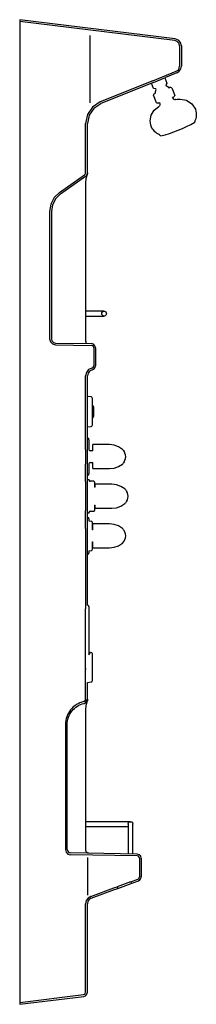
# Model space of a CAD drawing. Header units: millimetres. Extents: x 0 to 0.29, y 0 to 1.62.
import ezdxf

# ---------------------------------------------------------------- set-up
doc = ezdxf.new("R2010")
doc.units = ezdxf.units.MM
doc.layers.add('BLOCKS', color=3, linetype='Continuous')

msp = doc.modelspace()

# ---------------------------------------------------------------- linework, layer by layer
at = {"layer": 'BLOCKS', "linetype": 'Continuous'}
for p, q in [((0.2192, 1.5198), (0.258, 1.5355)), ((0.2203, 1.517), (0.2404, 1.5252)), ((0.2224, 1.4987), (0.2238, 1.4993)), ((0.1713, 0.9113), (0.172, 0.9098)), ((0.172, 0.8925), (0.1713, 0.8909)), ((0.1752, 0.8462), (0.176, 0.8446)), ((0.176, 0.8273), (0.1752, 0.8258)), ((0.1145, 0.8088), (0.1145, 0.8098)), ((0.1713, 0.781), (0.172, 0.7795)), ((0.1693, 0.7588), (0.172, 0.7622)), ((0.1086, 0.7587), (0.1086, 0.651)), ((0.1142, 0.7461), (0.1142, 0.743)), ((0.1086, 0.5523), (0.1086, 0.651)), ((0.1086, 0.5019), (0.1086, 0.5523)), ((0.1616, 0.1907), (0.1839, 0.1988))]:
    msp.add_line(p, q, dxfattribs=at)
for points in [[(0, 1.6202), (0, 1.6172)], [(0.2561, 1.5887), (0, 1.6202)], [(0, 1.6172), (0, 1.6083)], [(0.2557, 1.5858), (0, 1.6172)], [(0, 1.6083), (0, 0.0045)], [(0.116, 1.4836), (0.116, 1.5942)], [(0.2665, 1.577), (0.2651, 1.5825), (0.2614, 1.5867), (0.2561, 1.5887)], [(0.2665, 1.577), (0.2651, 1.5825), (0.2614, 1.5867), (0.2561, 1.5887)], [(0.2635, 1.577), (0.2625, 1.5811), (0.2597, 1.5843), (0.2557, 1.5858)], [(0.2635, 1.577), (0.2625, 1.5811), (0.2597, 1.5843), (0.2557, 1.5858)], [(0.2635, 1.577), (0.2635, 1.5437)], [(0.2665, 1.577), (0.2665, 1.5437)], [(0.258, 1.5355), (0.2609, 1.5374), (0.2628, 1.5403), (0.2635, 1.5437)], [(0.258, 1.5355), (0.2609, 1.5374), (0.2628, 1.5403), (0.2635, 1.5437)], [(0.2591, 1.5327), (0.263, 1.5353), (0.2656, 1.5391), (0.2665, 1.5437)], [(0.2591, 1.5327), (0.263, 1.5353), (0.2656, 1.5391), (0.2665, 1.5437)], [(0.2391, 1.5246), (0.2426, 1.5159), (0.2406, 1.513), (0.2413, 1.5112), (0.2431, 1.5106), (0.2446, 1.5096), (0.2457, 1.5081), (0.2471, 1.5087)], [(0.2591, 1.5327), (0.2404, 1.5252)], [(0.2192, 1.5198), (0.1326, 1.4848)], [(0.2203, 1.517), (0.1338, 1.4821)], [(0.2235, 1.5009), (0.2237, 1.5022), (0.2241, 1.5034), (0.2249, 1.5045), (0.2241, 1.5063), (0.2206, 1.5071), (0.2171, 1.5158)], [(0.2413, 1.5111), (0.2431, 1.5106), (0.2446, 1.5096), (0.2457, 1.5081)], [(0.2471, 1.5087), (0.2475, 1.5088), (0.2478, 1.5089), (0.2482, 1.5089)], [(0.2471, 1.5087), (0.2475, 1.5088), (0.2478, 1.5089), (0.2482, 1.5089)], [(0.2482, 1.5089), (0.2494, 1.5087), (0.2503, 1.508), (0.251, 1.5071)], [(0.2482, 1.5089), (0.2494, 1.5087), (0.2503, 1.508), (0.251, 1.5071)], [(0.251, 1.5071), (0.2552, 1.4965)], [(0.2206, 1.496), (0.2208, 1.4971), (0.2214, 1.4981), (0.2224, 1.4987)], [(0.2206, 1.496), (0.2208, 1.4971), (0.2214, 1.4981), (0.2224, 1.4987)], [(0.2208, 1.4949), (0.2207, 1.4952), (0.2206, 1.4956), (0.2206, 1.496)], [(0.2208, 1.4949), (0.2207, 1.4952), (0.2206, 1.4956), (0.2206, 1.496)], [(0.225, 1.4843), (0.2208, 1.4949)], [(0.2235, 1.5009), (0.2237, 1.5022), (0.2241, 1.5034), (0.2249, 1.5045)], [(0.2238, 1.4993), (0.2237, 1.4998), (0.2236, 1.5003), (0.2235, 1.5009)], [(0.2238, 1.4993), (0.2237, 1.4998), (0.2236, 1.5003), (0.2235, 1.5009)], [(0.2528, 1.4908), (0.252, 1.4926), (0.2539, 1.4933)], [(0.2561, 1.4885), (0.2547, 1.4888), (0.2536, 1.4896), (0.2528, 1.4908)], [(0.2554, 1.4956), (0.2552, 1.4947), (0.2547, 1.4939), (0.2539, 1.4933)], [(0.2554, 1.4956), (0.2552, 1.4947), (0.2547, 1.4939), (0.2539, 1.4933)], [(0.2552, 1.4965), (0.2553, 1.4963), (0.2554, 1.4959), (0.2554, 1.4956)], [(0.2552, 1.4965), (0.2553, 1.4963), (0.2554, 1.4959), (0.2554, 1.4956)], [(0.1326, 1.4848), (0.12, 1.4764), (0.1116, 1.464), (0.1086, 1.4491)], [(0.1326, 1.4848), (0.12, 1.4764), (0.1116, 1.464), (0.1086, 1.4491)], [(0.1337, 1.482), (0.1221, 1.4743), (0.1143, 1.4629), (0.1115, 1.4491)], [(0.1337, 1.482), (0.1221, 1.4743), (0.1143, 1.4629), (0.1115, 1.4491)], [(0.215, 1.4537), (0.2168, 1.4632), (0.2217, 1.4714), (0.2292, 1.4774)], [(0.215, 1.4537), (0.2168, 1.4632), (0.2217, 1.4714), (0.2292, 1.4774)], [(0.2273, 1.4828), (0.2264, 1.483), (0.2256, 1.4835), (0.225, 1.4843)], [(0.2273, 1.4828), (0.2264, 1.483), (0.2256, 1.4835), (0.225, 1.4843)], [(0.2282, 1.483), (0.2279, 1.4829), (0.2276, 1.4828), (0.2273, 1.4828)], [(0.2282, 1.483), (0.2279, 1.4829), (0.2276, 1.4828), (0.2273, 1.4828)], [(0.2282, 1.483), (0.2301, 1.4837), (0.2308, 1.4819)], [(0.2311, 1.4805), (0.2308, 1.4793), (0.2302, 1.4782), (0.2292, 1.4774)], [(0.2308, 1.4819), (0.2309, 1.4815), (0.231, 1.481), (0.2311, 1.4805)], [(0.2571, 1.4886), (0.2568, 1.4886), (0.2564, 1.4885), (0.2561, 1.4885)], [(0.2571, 1.4886), (0.2568, 1.4886), (0.2564, 1.4885), (0.2561, 1.4885)], [(0.2571, 1.4886), (0.2594, 1.4892), (0.2619, 1.4895), (0.2643, 1.4896)], [(0.2643, 1.4896), (0.2748, 1.4875), (0.2835, 1.4816), (0.2894, 1.4727)], [(0.2643, 1.4896), (0.2748, 1.4875), (0.2835, 1.4816), (0.2894, 1.4727)], [(0.291, 1.4641), (0.2907, 1.4607), (0.29, 1.4573), (0.2884, 1.454)], [(0.2894, 1.4727), (0.2903, 1.4697), (0.2908, 1.4669), (0.291, 1.4641)], [(0.1086, 1.3681), (0.1086, 1.4491)], [(0.1115, 1.3681), (0.1115, 1.4491)], [(0.217, 1.4435), (0.216, 1.4467), (0.2153, 1.4502), (0.215, 1.4537)], [(0.217, 1.4435), (0.216, 1.4467), (0.2153, 1.4502), (0.215, 1.4537)], [(0.2177, 1.442), (0.2175, 1.4424), (0.2173, 1.4429), (0.217, 1.4435)], [(0.2307, 1.4308), (0.2286, 1.4317), (0.2271, 1.4325), (0.2256, 1.4335), (0.2242, 1.4346), (0.2228, 1.4358), (0.2215, 1.4372), (0.2203, 1.4387), (0.2192, 1.44), (0.2177, 1.442)], [(0.2885, 1.4531), (0.2885, 1.4527), (0.2884, 1.4523), (0.2882, 1.4518)], [(0.2885, 1.4531), (0.2885, 1.4527), (0.2884, 1.4523), (0.2882, 1.4518)], [(0.2882, 1.4518), (0.2884, 1.4514)], [(0.2884, 1.454), (0.2884, 1.4538), (0.2885, 1.4534), (0.2885, 1.4531)], [(0.2884, 1.454), (0.2884, 1.4538), (0.2885, 1.4534), (0.2885, 1.4531)], [(0.2324, 1.4293), (0.2317, 1.4296), (0.2311, 1.4301), (0.2307, 1.4308)], [(0.2324, 1.4293), (0.2317, 1.4296), (0.2311, 1.4301), (0.2307, 1.4308)], [(0.2325, 1.4288), (0.2324, 1.4293)], [(0.0657, 1.3361), (0.1069, 1.3649)], [(0.0674, 1.3337), (0.1086, 1.3625)], [(0.1069, 1.3649), (0.1078, 1.3658), (0.1084, 1.3669), (0.1086, 1.3681)], [(0.1069, 1.3649), (0.1078, 1.3658), (0.1084, 1.3669), (0.1086, 1.3681)], [(0.1086, 1.3625), (0.1102, 1.364), (0.1112, 1.3659), (0.1115, 1.3681)], [(0.1086, 1.3625), (0.1102, 1.364), (0.1112, 1.3659), (0.1115, 1.3681)], [(0.109, 1.3507), (0.109, 1.3509), (0.1091, 1.3519), (0.1091, 1.353), (0.1092, 1.3541), (0.1092, 1.3551), (0.1094, 1.3562), (0.1095, 1.3572), (0.1096, 1.3582), (0.1098, 1.3592), (0.11, 1.3601), (0.1102, 1.361), (0.1104, 1.3618), (0.1105, 1.3624), (0.1107, 1.363), (0.1109, 1.3635), (0.111, 1.3639), (0.1111, 1.3641)], [(0.1111, 1.3641), (0.1113, 1.3649), (0.1115, 1.3657), (0.1115, 1.3666)], [(0.1111, 1.3641), (0.1113, 1.3649), (0.1115, 1.3657), (0.1115, 1.3666)], [(0.1115, 1.3681), (0.1115, 1.3665)], [(0.109, 1.0943), (0.109, 1.3507)], [(0.0657, 1.3361), (0.0569, 1.3276), (0.0513, 1.3167), (0.0493, 1.3046)], [(0.0657, 1.3361), (0.0569, 1.3276), (0.0513, 1.3167), (0.0493, 1.3046)], [(0.0674, 1.3337), (0.0593, 1.3258), (0.0541, 1.3158), (0.0523, 1.3046)], [(0.0674, 1.3337), (0.0593, 1.3258), (0.0541, 1.3158), (0.0523, 1.3046)], [(0.0493, 1.3046), (0.0493, 1.095)], [(0.0523, 1.3046), (0.0523, 1.095)], [(0.1391, 1.1404), (0.109, 1.1404)], [(0.109, 1.1325), (0.1391, 1.1325)], [(0.0494, 1.095), (0.0507, 1.0901), (0.0542, 1.0866), (0.0591, 1.0852)], [(0.0494, 1.095), (0.0507, 1.0901), (0.0542, 1.0866), (0.0591, 1.0852)], [(0.0523, 1.095), (0.0532, 1.0916), (0.0557, 1.0891), (0.0591, 1.0881)], [(0.0523, 1.095), (0.0532, 1.0916), (0.0557, 1.0891), (0.0591, 1.0881)], [(0.0591, 1.0881), (0.1181, 1.0871)], [(0.11, 1.0872), (0.1099, 1.0876), (0.1097, 1.0882), (0.1096, 1.0888), (0.1094, 1.0895), (0.1093, 1.0902), (0.1092, 1.0909), (0.1092, 1.0917), (0.1091, 1.0925), (0.1091, 1.0933), (0.109, 1.0941), (0.109, 1.0943)], [(0.1249, 1.0802), (0.124, 1.0836), (0.1216, 1.0861), (0.1181, 1.0871)], [(0.1249, 1.0802), (0.124, 1.0836), (0.1216, 1.0861), (0.1181, 1.0871)], [(0.059, 1.0852), (0.1181, 1.0841)], [(0.122, 1.0802), (0.1214, 1.0822), (0.12, 1.0836), (0.1181, 1.0841)], [(0.122, 1.0802), (0.1214, 1.0822), (0.12, 1.0836), (0.1181, 1.0841)], [(0.122, 1.0802), (0.122, 1.0507)], [(0.1249, 1.0802), (0.1249, 1.0507)], [(0.1188, 1.0468), (0.1135, 1.0444), (0.1099, 1.0399), (0.1086, 1.0342)], [(0.1188, 1.0468), (0.1135, 1.0444), (0.1099, 1.0399), (0.1086, 1.0342)], [(0.1194, 1.0439), (0.1153, 1.042), (0.1126, 1.0386), (0.1115, 1.0342)], [(0.1194, 1.0439), (0.1153, 1.042), (0.1126, 1.0386), (0.1115, 1.0342)], [(0.1188, 1.0468), (0.1205, 1.0475), (0.1216, 1.0489), (0.122, 1.0507)], [(0.1194, 1.0439), (0.1223, 1.0452), (0.1242, 1.0476), (0.1249, 1.0507)], [(0.1086, 0.9132), (0.1086, 1.0342)], [(0.1115, 0.7401), (0.1115, 1.0342)], [(0.1177, 0.9994), (0.1115, 1.0003)], [(0.1198, 0.997), (0.1195, 0.9981), (0.1188, 0.999), (0.1177, 0.9994)], [(0.1198, 0.997), (0.1195, 0.9981), (0.1188, 0.999), (0.1177, 0.9994)], [(0.1198, 0.9533), (0.1198, 0.997)], [(0.1222, 0.9823), (0.1216, 0.9836), (0.1208, 0.9849), (0.1198, 0.9861)], [(0.1222, 0.9823), (0.1216, 0.9836), (0.1208, 0.9849), (0.1198, 0.9861)], [(0.1223, 0.9821), (0.1223, 0.9822), (0.1223, 0.9822), (0.1223, 0.9823)], [(0.1223, 0.9821), (0.1223, 0.9822), (0.1223, 0.9822), (0.1223, 0.9823)], [(0.1223, 0.9686), (0.1223, 0.9821)], [(0.1198, 0.9643), (0.1208, 0.9654), (0.1216, 0.9667), (0.1223, 0.9681)], [(0.1198, 0.9643), (0.1208, 0.9654), (0.1216, 0.9667), (0.1223, 0.9681)], [(0.1223, 0.9682), (0.1223, 0.9686)], [(0.1223, 0.9681), (0.1223, 0.9681), (0.1223, 0.9681), (0.1223, 0.9682)], [(0.1223, 0.9681), (0.1223, 0.9681), (0.1223, 0.9681), (0.1223, 0.9682)], [(0.1115, 0.95), (0.1177, 0.9509)], [(0.1177, 0.9509), (0.1188, 0.9513), (0.1195, 0.9522), (0.1198, 0.9533)], [(0.1177, 0.9509), (0.1188, 0.9513), (0.1195, 0.9522), (0.1198, 0.9533)], [(0.1142, 0.929), (0.1139, 0.9304), (0.1129, 0.9314), (0.1115, 0.9319)], [(0.1142, 0.929), (0.1139, 0.9304), (0.1129, 0.9314), (0.1115, 0.9319)], [(0.1142, 0.929), (0.1142, 0.9269)], [(0.1142, 0.9269), (0.1142, 0.9128)], [(0.1086, 0.9132), (0.1086, 0.889)], [(0.1142, 0.9128), (0.1145, 0.9118), (0.1152, 0.9111), (0.1162, 0.9108)], [(0.1142, 0.9128), (0.1145, 0.9118), (0.1152, 0.9111), (0.1162, 0.9108)], [(0.1204, 0.9108), (0.1162, 0.9108)], [(0.1303, 0.9209), (0.1204, 0.9209)], [(0.1204, 0.9108), (0.1204, 0.9209)], [(0.1479, 0.9209), (0.1303, 0.9209)], [(0.1693, 0.9132), (0.1629, 0.9174), (0.1556, 0.92), (0.1479, 0.9209)], [(0.1693, 0.9132), (0.1629, 0.9174), (0.1556, 0.92), (0.1479, 0.9209)], [(0.1713, 0.9113), (0.1707, 0.912), (0.17, 0.9126), (0.1693, 0.9132)], [(0.1713, 0.9113), (0.1707, 0.912), (0.17, 0.9126), (0.1693, 0.9132)], [(0.1747, 0.9011), (0.1744, 0.9042), (0.1735, 0.9071), (0.172, 0.9098)], [(0.1747, 0.9011), (0.1744, 0.9042), (0.1735, 0.9071), (0.172, 0.9098)], [(0.1162, 0.8915), (0.1152, 0.8912), (0.1145, 0.8905), (0.1142, 0.8895)], [(0.1162, 0.8915), (0.1152, 0.8912), (0.1145, 0.8905), (0.1142, 0.8895)], [(0.1162, 0.8915), (0.1204, 0.8915)], [(0.1204, 0.8814), (0.1204, 0.8915)], [(0.172, 0.8925), (0.1735, 0.8952), (0.1744, 0.8981), (0.1747, 0.9011)], [(0.172, 0.8925), (0.1735, 0.8952), (0.1744, 0.8981), (0.1747, 0.9011)], [(0.1086, 0.8602), (0.1086, 0.889)], [(0.1142, 0.8895), (0.1142, 0.8733)], [(0.1204, 0.8814), (0.1303, 0.8814)], [(0.1303, 0.8814), (0.1479, 0.8814)], [(0.1479, 0.8814), (0.1556, 0.8823), (0.1629, 0.8849), (0.1693, 0.889)], [(0.1479, 0.8814), (0.1556, 0.8823), (0.1629, 0.8849), (0.1693, 0.889)], [(0.1693, 0.889), (0.17, 0.8896), (0.1707, 0.8903), (0.1713, 0.8909)], [(0.1693, 0.889), (0.17, 0.8896), (0.1707, 0.8903), (0.1713, 0.8909)], [(0.1086, 0.8602), (0.1086, 0.8118)], [(0.1115, 0.8704), (0.1129, 0.8708), (0.1139, 0.8719), (0.1142, 0.8733)], [(0.1115, 0.8704), (0.1129, 0.8708), (0.1139, 0.8719), (0.1142, 0.8733)], [(0.1145, 0.8631), (0.1115, 0.8631), (0.1115, 0.8704)], [(0.1145, 0.8631), (0.1145, 0.8622)], [(0.1145, 0.8622), (0.1147, 0.8614), (0.1152, 0.8609), (0.116, 0.8607)], [(0.1145, 0.8621), (0.1147, 0.8614), (0.1152, 0.8609), (0.116, 0.8607)], [(0.1219, 0.8607), (0.116, 0.8607)], [(0.1234, 0.8592), (0.1232, 0.8599), (0.1226, 0.8605), (0.1219, 0.8607)], [(0.1234, 0.8592), (0.1232, 0.8599), (0.1226, 0.8605), (0.1219, 0.8607)], [(0.1234, 0.8592), (0.1234, 0.8574)], [(0.1234, 0.8574), (0.1234, 0.8507)], [(0.1244, 0.8507), (0.1234, 0.8507)], [(0.1244, 0.8507), (0.1244, 0.8557)], [(0.1342, 0.8557), (0.1244, 0.8557)], [(0.1519, 0.8557), (0.1343, 0.8557)], [(0.1733, 0.8481), (0.1668, 0.8522), (0.1596, 0.8548), (0.1519, 0.8557)], [(0.1733, 0.8481), (0.1668, 0.8522), (0.1596, 0.8548), (0.1519, 0.8557)], [(0.1752, 0.8462), (0.1746, 0.8468), (0.1739, 0.8475), (0.1733, 0.8481)], [(0.1752, 0.8462), (0.1746, 0.8468), (0.1739, 0.8475), (0.1733, 0.8481)], [(0.1786, 0.836), (0.1783, 0.839), (0.1774, 0.8419), (0.176, 0.8446)], [(0.1786, 0.836), (0.1783, 0.839), (0.1774, 0.8419), (0.176, 0.8446)], [(0.176, 0.8273), (0.1774, 0.83), (0.1783, 0.833), (0.1786, 0.836)], [(0.176, 0.8273), (0.1774, 0.83), (0.1783, 0.833), (0.1786, 0.836)], [(0.1086, 0.7829), (0.1086, 0.8118)], [(0.116, 0.8113), (0.1152, 0.8111), (0.1147, 0.8106), (0.1145, 0.8098)], [(0.116, 0.8113), (0.1152, 0.8111), (0.1147, 0.8106), (0.1145, 0.8098)], [(0.116, 0.8113), (0.1219, 0.8113)], [(0.1219, 0.8113), (0.1226, 0.8115), (0.1232, 0.812), (0.1234, 0.8128)], [(0.1219, 0.8113), (0.1226, 0.8115), (0.1232, 0.812), (0.1234, 0.8128)], [(0.1234, 0.8213), (0.1234, 0.8128)], [(0.1234, 0.8213), (0.1244, 0.8213)], [(0.1244, 0.8162), (0.1244, 0.8213)], [(0.1244, 0.8162), (0.1342, 0.8162)], [(0.1343, 0.8162), (0.1519, 0.8162)], [(0.1519, 0.8162), (0.1596, 0.8171), (0.1668, 0.8197), (0.1733, 0.8239)], [(0.1519, 0.8162), (0.1596, 0.8171), (0.1668, 0.8197), (0.1733, 0.8239)], [(0.1733, 0.8239), (0.1739, 0.8245), (0.1746, 0.8251), (0.1752, 0.8258)], [(0.1733, 0.8239), (0.1739, 0.8245), (0.1746, 0.8251), (0.1752, 0.8258)], [(0.1115, 0.8016), (0.1115, 0.8088)], [(0.1115, 0.8088), (0.1145, 0.8088)], [(0.1142, 0.7987), (0.1139, 0.8001), (0.1129, 0.8011), (0.1115, 0.8016)], [(0.1142, 0.7987), (0.1139, 0.8001), (0.1129, 0.8011), (0.1115, 0.8016)], [(0.1142, 0.7987), (0.1142, 0.7956), (0.1177, 0.7951)], [(0.1198, 0.7927), (0.1195, 0.7938), (0.1188, 0.7947), (0.1177, 0.7951)], [(0.1198, 0.7927), (0.1195, 0.7938), (0.1188, 0.7947), (0.1177, 0.7951)], [(0.1086, 0.7829), (0.1086, 0.7587)], [(0.1198, 0.7805), (0.1198, 0.7927)], [(0.1204, 0.7805), (0.1198, 0.7805)], [(0.1303, 0.7906), (0.1204, 0.7906)], [(0.1204, 0.7805), (0.1204, 0.7906)], [(0.1479, 0.7906), (0.1303, 0.7906)], [(0.1693, 0.7829), (0.1629, 0.7871), (0.1556, 0.7897), (0.1479, 0.7906)], [(0.1693, 0.7829), (0.1629, 0.7871), (0.1556, 0.7897), (0.1479, 0.7906)], [(0.1713, 0.781), (0.1707, 0.7817), (0.17, 0.7824), (0.1693, 0.7829)], [(0.1713, 0.781), (0.1707, 0.7817), (0.17, 0.7824), (0.1693, 0.7829)], [(0.1747, 0.7708), (0.1744, 0.7739), (0.1735, 0.7768), (0.172, 0.7795)], [(0.1747, 0.7708), (0.1744, 0.7739), (0.1735, 0.7768), (0.172, 0.7795)], [(0.172, 0.7622), (0.1735, 0.7649), (0.1744, 0.7678), (0.1747, 0.7708)], [(0.172, 0.7622), (0.1735, 0.7649), (0.1744, 0.7678), (0.1747, 0.7708)], [(0.1142, 0.7461), (0.1177, 0.7466)], [(0.1177, 0.7466), (0.1188, 0.747), (0.1195, 0.7479), (0.1198, 0.749)], [(0.1177, 0.7466), (0.1188, 0.747), (0.1195, 0.7479), (0.1198, 0.749)], [(0.1198, 0.749), (0.1198, 0.7612)], [(0.1198, 0.7612), (0.1204, 0.7612)], [(0.1204, 0.7511), (0.1204, 0.7612)], [(0.1204, 0.7511), (0.1303, 0.7511)], [(0.1303, 0.7511), (0.1479, 0.7511)], [(0.1479, 0.7511), (0.1556, 0.752), (0.1629, 0.7546), (0.1693, 0.7588)], [(0.1479, 0.7511), (0.1556, 0.752), (0.1629, 0.7546), (0.1693, 0.7588)], [(0.1115, 0.7401), (0.1129, 0.7405), (0.1139, 0.7416), (0.1142, 0.743)], [(0.1115, 0.7401), (0.1129, 0.7405), (0.1139, 0.7416), (0.1142, 0.743)], [(0.1115, 0.6567), (0.1115, 0.7401)], [(0.112, 0.6567), (0.1115, 0.6567)], [(0.114, 0.6547), (0.1137, 0.6557), (0.113, 0.6564), (0.112, 0.6567)], [(0.114, 0.6547), (0.1137, 0.6557), (0.113, 0.6564), (0.112, 0.6567)], [(0.114, 0.6547), (0.114, 0.5748), (0.1166, 0.5791)], [(0.1177, 0.579), (0.1166, 0.5791)], [(0.1198, 0.5765), (0.1195, 0.5777), (0.1188, 0.5785), (0.1177, 0.579)], [(0.1198, 0.5765), (0.1195, 0.5777), (0.1188, 0.5785), (0.1177, 0.579)], [(0.1198, 0.5329), (0.1198, 0.5765)], [(0.1086, 0.5523), (0.1086, 0.5509)], [(0.1115, 0.5295), (0.1177, 0.5304)], [(0.1115, 0.5019), (0.1115, 0.5295)], [(0.1177, 0.5304), (0.1188, 0.5309), (0.1195, 0.5317), (0.1198, 0.5329)], [(0.1177, 0.5304), (0.1188, 0.5309), (0.1195, 0.5317), (0.1198, 0.5329)], [(0.1086, 0.5019), (0.1082, 0.5002), (0.1071, 0.4988), (0.1055, 0.4981), (0.1023, 0.4972), (0.0993, 0.4961), (0.0963, 0.4947), (0.0935, 0.4931), (0.0908, 0.4913), (0.0883, 0.4893), (0.086, 0.487), (0.0839, 0.4845), (0.0819, 0.4819), (0.0803, 0.4792), (0.0788, 0.4763), (0.0776, 0.4732), (0.0767, 0.4701), (0.076, 0.467), (0.0756, 0.4637), (0.0754, 0.4605), (0.0754, 0.2545)], [(0.0784, 0.2545), (0.0784, 0.4604), (0.0785, 0.4635), (0.0789, 0.4665), (0.0795, 0.4694), (0.0804, 0.4723), (0.0815, 0.475), (0.0828, 0.4777), (0.0844, 0.4803), (0.0862, 0.4827), (0.0881, 0.485), (0.0903, 0.487), (0.0926, 0.4889), (0.0951, 0.4906), (0.0977, 0.4921), (0.1004, 0.4934), (0.1032, 0.4944), (0.1061, 0.4952), (0.1089, 0.4965), (0.1108, 0.4989), (0.1115, 0.5019)], [(0.1055, 0.4981), (0.1071, 0.4988), (0.1082, 0.5002), (0.1086, 0.5019)], [(0.1061, 0.4952), (0.1089, 0.4965), (0.1108, 0.4989), (0.1115, 0.5019)], [(0.1061, 0.4952), (0.1061, 0.4952)], [(0.109, 0.4846), (0.109, 0.4849), (0.1091, 0.4859), (0.1091, 0.487), (0.1092, 0.488), (0.1093, 0.4889), (0.1094, 0.4899), (0.1095, 0.4908), (0.1096, 0.4917), (0.1098, 0.4925), (0.1099, 0.4933), (0.1101, 0.494), (0.1103, 0.4946), (0.1105, 0.4952), (0.1106, 0.4957), (0.1108, 0.4961), (0.1109, 0.4964), (0.111, 0.4965)], [(0.111, 0.4965), (0.111, 0.4967), (0.1113, 0.4973), (0.1114, 0.4979), (0.1115, 0.4986), (0.1115, 0.499)], [(0.1115, 0.5019), (0.1115, 0.5012)], [(0.1115, 0.5012), (0.1115, 0.4991)], [(0.109, 0.2536), (0.109, 0.4846)], [(0.1124, 0.3005), (0.109, 0.3005)], [(0.109, 0.2926), (0.1124, 0.2926)], [(0.1826, 0.3005), (0.1124, 0.3005)], [(0.1124, 0.2926), (0.1787, 0.2926)], [(0.1787, 0.2965), (0.1787, 0.2973), (0.179, 0.2981), (0.1794, 0.2989), (0.18, 0.2995), (0.1807, 0.3), (0.1816, 0.3004), (0.1826, 0.3005), (0.1836, 0.3004), (0.1845, 0.3), (0.1852, 0.2995), (0.1858, 0.2989), (0.1861, 0.2983), (0.1864, 0.2976), (0.1865, 0.2971), (0.1865, 0.2965)], [(0.1787, 0.2965), (0.1787, 0.2867)], [(0.1865, 0.2867), (0.1865, 0.2965)], [(0.1787, 0.2867), (0.1787, 0.2475)], [(0.1865, 0.2473), (0.1865, 0.2867)], [(0.0754, 0.2545), (0.0766, 0.2504), (0.0795, 0.2473), (0.0837, 0.2461)], [(0.0754, 0.2545), (0.0766, 0.2504), (0.0795, 0.2473), (0.0837, 0.2461)], [(0.0784, 0.2545), (0.0791, 0.2518), (0.081, 0.2499), (0.0837, 0.2491)], [(0.0784, 0.2545), (0.0791, 0.2518), (0.081, 0.2499), (0.0837, 0.2491)], [(0.1936, 0.2472), (0.0837, 0.2491)], [(0.1935, 0.2442), (0.0837, 0.2461)], [(0.1139, 0.2486), (0.1135, 0.2486), (0.113, 0.2487), (0.1125, 0.2488), (0.112, 0.249), (0.1115, 0.2493), (0.111, 0.2496), (0.1106, 0.25), (0.1102, 0.2504), (0.1098, 0.2509), (0.1095, 0.2514), (0.1093, 0.2519), (0.1092, 0.2525), (0.1091, 0.253), (0.109, 0.2534), (0.109, 0.2536)], [(0.1974, 0.2403), (0.1969, 0.2423), (0.1955, 0.2437), (0.1935, 0.2442)], [(0.1974, 0.2403), (0.1969, 0.2423), (0.1955, 0.2437), (0.1935, 0.2442)], [(0.2004, 0.2403), (0.1994, 0.2437), (0.197, 0.2462), (0.1936, 0.2472)], [(0.2004, 0.2403), (0.1994, 0.2437), (0.197, 0.2462), (0.1936, 0.2472)], [(0.1124, 0.1796), (0.1124, 0.2417)], [(0.1974, 0.2403), (0.1974, 0.2096)], [(0.2004, 0.2403), (0.2004, 0.2096)], [(0.1828, 0.2016), (0.1606, 0.1935)], [(0.1828, 0.2016), (0.1829, 0.2016)], [(0.1829, 0.2016), (0.1948, 0.2059)], [(0.1829, 0.2016), (0.1839, 0.1988)], [(0.1838, 0.1988), (0.1839, 0.1988)], [(0.1839, 0.1988), (0.1958, 0.2031)], [(0.1948, 0.2059), (0.1962, 0.2068), (0.1971, 0.2081), (0.1974, 0.2096)], [(0.1948, 0.2059), (0.1962, 0.2068), (0.1971, 0.2081), (0.1974, 0.2096)], [(0.1958, 0.2031), (0.1982, 0.2046), (0.1998, 0.2069), (0.2004, 0.2096)], [(0.1958, 0.2031), (0.1982, 0.2046), (0.1998, 0.2069), (0.2004, 0.2096)], [(0.117, 0.1776), (0.155, 0.1914)], [(0.118, 0.1748), (0.156, 0.1887)], [(0.155, 0.1914), (0.1606, 0.1935)], [(0.156, 0.1887), (0.1616, 0.1907)], [(0.1606, 0.1935), (0.1616, 0.1907)], [(0.117, 0.1776), (0.1126, 0.1749), (0.1096, 0.1707), (0.1086, 0.1655)], [(0.117, 0.1776), (0.1126, 0.1749), (0.1096, 0.1707), (0.1086, 0.1655)], [(0.1086, 0.0198), (0.1086, 0.1655)], [(0.118, 0.1748), (0.1146, 0.1727), (0.1124, 0.1695), (0.1115, 0.1655)], [(0.118, 0.1748), (0.1146, 0.1727), (0.1124, 0.1695), (0.1115, 0.1655)], [(0.1115, 0.0198), (0.1115, 0.1655)], [(0.117, 0.1776), (0.1168, 0.1775)], [(0.1051, 0.0159), (0.1069, 0.0166), (0.1081, 0.018), (0.1086, 0.0198)], [(0.1051, 0.0159), (0.1069, 0.0166), (0.1081, 0.018), (0.1086, 0.0198)], [(0.1055, 0.013), (0.1086, 0.0141), (0.1107, 0.0166), (0.1115, 0.0198)], [(0.1055, 0.013), (0.1086, 0.0141), (0.1107, 0.0166), (0.1115, 0.0198)], [(0, 0.003), (0.1051, 0.0159)], [(0, 0), (0.1055, 0.0129)], [(0, 0.0045), (0, 0.003)], [(0, 0.003), (0, 0)]]:
    msp.add_lwpolyline(points, dxfattribs=at)
msp.add_circle((0.1391, 1.1365), 0.00395, dxfattribs=at)
msp.add_arc((0.1828, 1.6323), 0.2094, 283.7357, 300.2657, dxfattribs=at)

doc.saveas('drawing.dxf')
